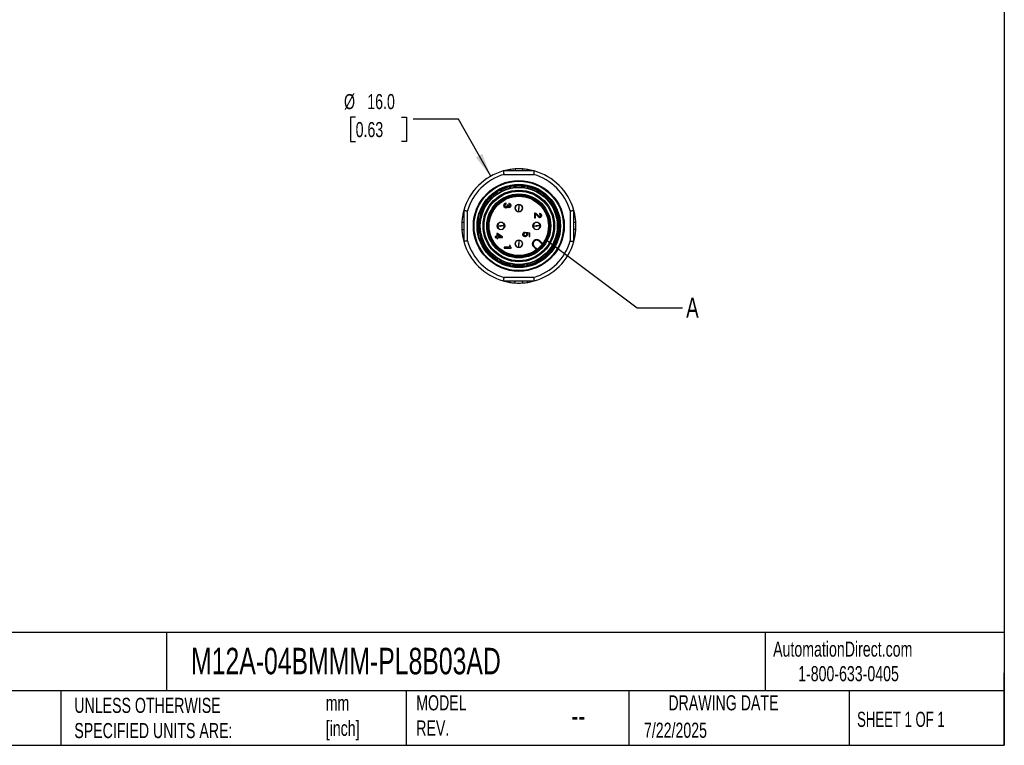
# Model space of a CAD drawing. Header units: millimetres. Extents: x 6 to 273, y 6 to 210.
# Tile 9 of 13: x 135 to 273, y 6 to 108. Entities that reach past the tile are written whole.
import ezdxf

# ---------------------------------------------------------------- set-up
doc = ezdxf.new("R2010")
doc.units = ezdxf.units.MM
doc.linetypes.add('SLD-Solid', pattern=[0])
doc.layers.add('DIMENSIONS', color=140, linetype='SLD-Solid', lineweight=25)
doc.layers.add('TEXT', color=140, linetype='SLD-Solid', lineweight=25)
doc.styles.add('SLDTEXTSTYLE0', font='TXT', dxfattribs={"width": 0.7})
doc.styles.add('SLDTEXTSTYLE1', font='TXT', dxfattribs={"width": 0.65})
doc.dimstyles.new('SLDDIMSTYLE3', dxfattribs={"dimtxt": 2.158008, "dimasz": 3.302, "dimexe": 0, "dimexo": 0.0625, "dimgap": 0.539502, "dimtad": 0, "dimtih": 1, "dimtoh": 1, "dimdec": 1, "dimrnd": 1e-09, "dimzin": 4, "dimdsep": 46, "dimtxsty": 'SLDTEXTSTYLE0', "dimsah": 1, "dimcen": 0, "dimadec": 0, "dimazin": 1, "dimtfac": 1, "dimtdec": 1, "dimtofl": 0, "dimtmove": 0, "dimatfit": 3, "dimfxl": 0, "dimfrac": 2, "dimtolj": 1, "dimtzin": 12, "dimarcsym": 0})
doc.dimstyles.new('SLDDIMSTYLE4', dxfattribs={"dimtxt": 0.18, "dimasz": 3.302, "dimexe": 0, "dimexo": 0.0625, "dimgap": 0, "dimtad": 0, "dimtih": 1, "dimtoh": 1, "dimdec": 0, "dimrnd": 1e-09, "dimzin": 0, "dimdsep": 46, "dimtxsty": 'Standard', "dimblk1": 'NONE', "dimblk2": 'NONE', "dimsah": 1, "dimcen": 0.09, "dimadec": 0, "dimazin": 0, "dimtfac": 3.302, "dimtdec": 0, "dimtofl": 0, "dimtmove": 0, "dimatfit": 3, "dimldrblk": 'NONE', "dimfxl": 0, "dimfrac": 2, "dimtolj": 1, "dimtzin": 0, "dimarcsym": 0})

# ---------------------------------------------------------------- blocks, each defined once
blk = doc.blocks.new('_D_5')
at = {"layer": 'DIMENSIONS'}
for p, q in [((182.25, 94.32), (181.52, 94.32)), ((181.52, 94.32), (181.52, 90.89)), ((188.66, 94.32), (189.38, 94.32)), ((189.38, 94.32), (189.38, 90.89)), ((196.64, 94.02), (190.29, 94.02)), ((201.15, 86.03), (196.64, 94.02)), ((181.52, 90.89), (182.25, 90.89)), ((189.38, 90.89), (188.66, 90.89))]:
    blk.add_line(p, q, dxfattribs=at)
blk.add_solid([(201.15, 86.03), (199.97, 89.16), (199.09, 88.66)], dxfattribs=at)
at = {"layer": 'DIMENSIONS', "char_height": 2.117, "attachment_point": 1, "style": 'SLDTEXTSTYLE0'}
for s, insert in [('%%c', (180.62, 97.54)), ('16.0', (183.88, 97.54)), ('0.63', (182.25, 93.62))]:
    blk.add_mtext(s, dxfattribs=dict(at, insert=insert))
blk = doc.blocks.new('_None')

msp = doc.modelspace()

# ---------------------------------------------------------------- linework, layer by layer
for p, q in [((203.82, 86.97), (203.82, 86.77)), ((204.59, 87.05), (204.59, 86.77)), ((205.59, 87.05), (205.59, 86.77)), ((206.36, 86.97), (206.36, 86.77)), ((207.26, 86.77), (202.92, 86.77)), ((202.99, 86.27), (207.19, 86.27)), ((203.83, 84.47), (203.85, 84.35)), ((204.45, 84.46), (204.43, 84.57)), ((205.75, 84.57), (205.73, 84.46)), ((206.34, 84.37), (206.35, 84.47)), ((201.13, 82.79), (201.05, 82.86)), ((202.06, 83.71), (202.11, 83.62)), ((202.65, 83.91), (202.59, 84.02)), ((209.13, 82.86), (209.06, 82.8)), ((200.65, 82.39), (200.74, 82.32)), ((202.99, 81.97), (203.02, 82.07)), ((202.99, 81.97), (202.99, 81.89)), ((203.02, 81.79), (202.99, 81.89)), ((203.02, 82.07), (203.05, 82.14)), ((203.05, 81.72), (203.02, 81.79)), ((203.05, 82.14), (203.12, 82.21)), ((203.12, 81.66), (203.05, 81.72)), ((203.12, 82.21), (203.18, 82.24)), ((203.18, 81.62), (203.12, 81.66)), ((203.14, 82.02), (203.13, 81.96)), ((203.13, 81.91), (203.13, 81.96)), ((203.13, 81.91), (203.14, 81.84)), ((203.18, 82.07), (203.14, 82.02)), ((203.14, 81.84), (203.18, 81.79)), ((203.18, 82.24), (203.27, 82.27)), ((203.23, 82.11), (203.18, 82.07)), ((203.18, 81.79), (203.23, 81.76)), ((203.27, 81.59), (203.18, 81.62)), ((203.28, 82.12), (203.23, 82.11)), ((203.23, 81.76), (203.28, 81.74)), ((203.33, 82.27), (203.27, 82.27)), ((203.27, 81.59), (203.33, 81.59)), ((203.28, 82.12), (203.33, 82.12)), ((203.33, 81.74), (203.28, 81.74)), ((203.33, 82.12), (203.33, 82.27)), ((203.33, 81.74), (203.38, 81.76)), ((203.42, 81.62), (203.33, 81.59)), ((203.38, 81.76), (203.43, 81.79)), ((203.49, 81.67), (203.42, 81.62)), ((203.43, 81.79), (203.47, 81.84)), ((203.47, 81.84), (203.48, 81.91)), ((203.59, 81.96), (203.48, 81.96)), ((203.48, 81.96), (203.48, 81.91)), ((203.54, 81.73), (203.49, 81.67)), ((203.57, 81.71), (203.54, 81.73)), ((203.64, 81.66), (203.57, 81.71)), ((203.59, 81.91), (203.59, 81.96)), ((203.59, 81.91), (203.6, 81.86)), ((203.6, 81.86), (203.63, 81.82)), ((203.63, 81.82), (203.67, 81.79)), ((203.7, 81.64), (203.64, 81.66)), ((203.67, 81.79), (203.7, 81.78)), ((203.75, 82.22), (203.7, 82.22)), ((203.7, 82.22), (203.7, 82.08)), ((203.7, 82.08), (203.75, 82.08)), ((203.75, 81.78), (203.7, 81.78)), ((203.7, 81.64), (203.75, 81.64)), ((203.75, 82.22), (203.82, 82.21)), ((203.79, 82.07), (203.75, 82.08)), ((203.75, 81.78), (203.79, 81.79)), ((203.82, 81.66), (203.75, 81.64)), ((203.83, 82.04), (203.79, 82.07)), ((203.79, 81.79), (203.83, 81.82)), ((203.82, 82.21), (203.89, 82.16)), ((203.89, 81.71), (203.82, 81.66)), ((203.85, 82.01), (203.83, 82.04)), ((203.83, 81.82), (203.85, 81.86)), ((203.87, 81.96), (203.85, 82.01)), ((203.85, 81.86), (203.87, 81.91)), ((203.87, 81.96), (203.87, 81.91)), ((203.89, 82.16), (203.94, 82.11)), ((203.94, 81.76), (203.89, 81.71)), ((203.94, 82.11), (203.98, 82.03)), ((203.98, 81.83), (203.94, 81.76)), ((203.98, 82.03), (203.99, 81.97)), ((203.99, 81.89), (203.98, 81.83)), ((203.99, 81.89), (203.99, 81.97)), ((205.09, 82.07), (205.09, 81.62)), ((205.09, 81.07), (205.09, 81.52)), ((209.44, 82.32), (209.53, 82.39)), ((197.19, 80.34), (197.39, 80.34)), ((197.39, 81.24), (197.39, 76.9)), ((197.89, 76.97), (197.89, 81.17)), ((199.78, 80.67), (199.9, 80.63)), ((200.09, 81.22), (199.99, 81.25)), ((207.37, 80.87), (207.29, 80.87)), ((207.29, 80.87), (207.29, 80.21)), ((207.29, 80.21), (207.42, 80.21)), ((207.37, 80.87), (207.45, 80.84)), ((207.42, 80.21), (207.42, 80.69)), ((207.49, 80.67), (207.42, 80.69)), ((207.45, 80.84), (207.54, 80.79)), ((207.58, 80.61), (207.49, 80.67)), ((207.54, 80.79), (207.62, 80.73)), ((207.68, 80.52), (207.58, 80.61)), ((207.62, 80.73), (207.7, 80.66)), ((207.75, 80.43), (207.68, 80.52)), ((207.7, 80.66), (207.77, 80.58)), ((207.84, 80.33), (207.75, 80.43)), ((207.77, 80.58), (207.93, 80.42)), ((207.87, 80.31), (207.84, 80.33)), ((207.94, 80.26), (207.87, 80.31)), ((207.93, 80.42), (207.97, 80.39)), ((208, 80.24), (207.94, 80.26)), ((207.97, 80.39), (208, 80.38)), ((208.05, 80.82), (208, 80.82)), ((208, 80.82), (208, 80.68)), ((208, 80.68), (208.05, 80.68)), ((208.05, 80.38), (208, 80.38)), ((208, 80.24), (208.05, 80.24)), ((208.05, 80.82), (208.12, 80.81)), ((208.09, 80.67), (208.05, 80.68)), ((208.05, 80.38), (208.09, 80.39)), ((208.12, 80.26), (208.05, 80.24)), ((208.13, 80.64), (208.09, 80.67)), ((208.09, 80.39), (208.13, 80.42)), ((208.12, 80.81), (208.19, 80.76)), ((208.19, 80.31), (208.12, 80.26)), ((208.15, 80.61), (208.13, 80.64)), ((208.13, 80.42), (208.15, 80.46)), ((208.17, 80.56), (208.15, 80.61)), ((208.15, 80.46), (208.17, 80.51)), ((208.17, 80.56), (208.17, 80.51)), ((208.19, 80.76), (208.24, 80.71)), ((208.24, 80.36), (208.19, 80.31)), ((208.24, 80.71), (208.28, 80.63)), ((208.28, 80.43), (208.24, 80.36)), ((208.28, 80.63), (208.29, 80.57)), ((208.29, 80.49), (208.28, 80.43)), ((208.29, 80.49), (208.29, 80.57)), ((210.19, 81.25), (210.09, 81.21)), ((210.29, 80.63), (210.4, 80.67)), ((212.29, 81.17), (212.29, 76.97)), ((212.79, 76.9), (212.79, 81.24)), ((212.79, 80.34), (212.99, 80.34)), ((197.39, 79.57), (197.11, 79.57)), ((197.11, 78.57), (197.39, 78.57)), ((202.09, 79.07), (202.54, 79.07)), ((203.09, 79.07), (202.64, 79.07)), ((207.09, 79.07), (207.54, 79.07)), ((208.09, 79.07), (207.64, 79.07)), ((210.63, 79.38), (210.51, 79.38)), ((210.52, 78.76), (210.63, 78.76)), ((213.08, 79.57), (212.79, 79.57)), ((213.08, 78.57), (212.79, 78.57)), ((197.39, 77.8), (197.19, 77.8)), ((199.9, 77.5), (199.78, 77.46)), ((202.02, 77.59), (201.79, 77.59)), ((201.79, 77.59), (201.79, 77.46)), ((201.79, 77.46), (202.02, 77.46)), ((202.15, 78.02), (202.02, 78.02)), ((202.02, 78.02), (202.02, 77.59)), ((202.02, 77.46), (202.02, 77.33)), ((202.02, 77.33), (202.14, 77.33)), ((202.57, 77.59), (202.14, 77.88)), ((202.14, 77.88), (202.14, 77.59)), ((202.14, 77.59), (202.57, 77.59)), ((202.14, 77.33), (202.14, 77.46)), ((202.14, 77.46), (202.79, 77.46)), ((202.15, 78.02), (202.79, 77.59)), ((202.79, 77.46), (202.79, 77.59)), ((205.64, 77.92), (205.65, 77.98)), ((205.64, 77.92), (205.64, 77.86)), ((205.65, 77.8), (205.64, 77.86)), ((205.65, 77.98), (205.68, 78.05)), ((205.68, 77.73), (205.65, 77.8)), ((205.68, 78.05), (205.7, 78.08)), ((205.7, 77.7), (205.68, 77.73)), ((205.7, 78.08), (205.74, 78.12)), ((205.74, 77.66), (205.7, 77.7)), ((205.74, 78.12), (205.79, 78.16)), ((205.79, 77.62), (205.74, 77.66)), ((205.79, 77.98), (205.77, 77.92)), ((205.77, 77.86), (205.77, 77.92)), ((205.77, 77.86), (205.79, 77.8)), ((205.79, 78.16), (205.84, 78.18)), ((205.83, 78.03), (205.79, 77.98)), ((205.79, 77.8), (205.83, 77.75)), ((205.84, 77.6), (205.79, 77.62)), ((205.87, 78.06), (205.83, 78.03)), ((205.83, 77.75), (205.87, 77.72)), ((205.84, 78.18), (205.92, 78.21)), ((205.92, 77.57), (205.84, 77.6)), ((205.93, 78.08), (205.87, 78.06)), ((205.87, 77.72), (205.93, 77.7)), ((205.92, 78.21), (205.93, 78.08)), ((205.92, 77.57), (206.02, 77.57)), ((206.03, 77.7), (205.93, 77.7)), ((206.09, 77.6), (206.02, 77.57)), ((206.03, 77.7), (206.09, 77.72)), ((206.09, 78.2), (206.64, 78.12)), ((206.09, 78.2), (206.09, 78.07)), ((206.13, 78.05), (206.09, 78.07)), ((206.09, 77.72), (206.13, 77.75)), ((206.14, 77.62), (206.09, 77.6)), ((206.17, 78), (206.13, 78.05)), ((206.13, 77.75), (206.17, 77.8)), ((206.19, 77.66), (206.14, 77.62)), ((206.19, 77.92), (206.17, 78)), ((206.17, 77.8), (206.19, 77.86)), ((206.19, 77.92), (206.19, 77.86)), ((206.27, 77.73), (206.19, 77.66)), ((206.24, 78.06), (206.28, 78)), ((206.52, 78.02), (206.24, 78.06)), ((206.29, 77.8), (206.27, 77.73)), ((206.28, 78), (206.3, 77.92)), ((206.3, 77.86), (206.29, 77.8)), ((206.3, 77.86), (206.3, 77.92)), ((206.52, 78.02), (206.52, 77.61)), ((206.52, 77.61), (206.64, 77.61)), ((206.64, 77.61), (206.64, 78.12)), ((210.4, 77.46), (210.29, 77.5)), ((212.99, 77.8), (212.79, 77.8)), ((199.99, 76.89), (200.09, 76.92)), ((200.74, 75.82), (200.65, 75.75)), ((203.77, 76.08), (203.04, 76.08)), ((203.04, 76.08), (203.04, 75.96)), ((203.04, 75.96), (204.04, 75.96)), ((203.87, 76.32), (203.77, 76.32)), ((203.77, 76.32), (203.77, 76.08)), ((203.87, 76.29), (203.87, 76.32)), ((203.87, 76.29), (203.88, 76.23)), ((203.88, 76.23), (203.89, 76.19)), ((203.89, 76.19), (203.92, 76.14)), ((203.92, 76.14), (203.95, 76.11)), ((203.95, 76.11), (204, 76.07)), ((204, 76.07), (204.04, 76.06)), ((204.04, 75.96), (204.04, 76.06)), ((205.09, 77.07), (205.09, 76.62)), ((205.09, 76.07), (205.09, 76.52)), ((207.21, 77.02), (207.14, 76.95)), ((207.21, 76.88), (207.14, 76.95)), ((207.14, 76.17), (207.21, 76.24)), ((207.14, 76.17), (207.57, 75.74)), ((207.21, 77.02), (207.28, 76.95)), ((207.28, 76.95), (207.21, 76.88)), ((207.21, 76.24), (207.65, 75.8)), ((207.92, 76.95), (207.99, 77.02)), ((208.36, 76.51), (207.92, 76.95)), ((208.42, 76.59), (207.99, 77.02)), ((209.53, 75.75), (209.44, 75.82)), ((210.1, 76.92), (210.19, 76.89)), ((201.05, 75.28), (201.13, 75.34)), ((202.11, 74.52), (202.06, 74.43)), ((209.05, 75.35), (209.13, 75.28)), ((202.59, 74.12), (202.65, 74.22)), ((203.85, 73.77), (203.83, 73.67)), ((204.43, 73.56), (204.45, 73.68)), ((205.73, 73.68), (205.75, 73.56)), ((206.35, 73.67), (206.34, 73.78)), ((207.19, 71.87), (202.99, 71.87)), ((202.92, 71.37), (207.26, 71.37)), ((203.82, 71.17), (203.82, 71.37)), ((204.59, 71.08), (204.59, 71.37)), ((205.59, 71.08), (205.59, 71.37)), ((206.36, 71.17), (206.36, 71.37))]:
    msp.add_line(p, q)
at = {"flags": 128}
for points in [[(203.82, 86.97), (203.45, 86.9), (202.92, 86.77)], [(207.26, 86.77), (206.73, 86.9), (206.36, 86.97)], [(197.39, 81.24), (197.26, 80.71), (197.19, 80.34)], [(212.99, 80.34), (212.92, 80.71), (212.79, 81.24)], [(197.19, 77.8), (197.26, 77.43), (197.39, 76.9)], [(212.79, 76.9), (212.92, 77.43), (212.99, 77.8)], [(202.92, 71.37), (203.45, 71.24), (203.82, 71.17)], [(206.36, 71.17), (206.73, 71.24), (207.26, 71.37)]]:
    msp.add_lwpolyline(points, dxfattribs=at)
for centre, radius in [((205.09, 79.07), 6.36), ((205.09, 79.07), 6.26), ((205.09, 79.07), 5.84), ((205.09, 79.07), 5.74), ((205.09, 79.07), 5.45), ((205.09, 79.07), 5.39), ((205.09, 79.07), 5.01), ((205.09, 79.07), 4.87), ((205.09, 79.07), 4.48), ((205.09, 79.07), 4.34), ((205.09, 79.07), 4.21), ((205.09, 79.07), 4.15), ((205.09, 81.57), 0.525), ((202.59, 79.07), 0.525), ((207.59, 79.07), 0.525), ((205.09, 76.57), 0.525)]:
    msp.add_circle(centre, radius)
for centre, radius, start, end in [((205.09, 79.07), 8, 93.5833, 99.1356), ((205.09, 79.07), 8, 86.4167, 93.5833), ((205.09, 79.07), 8, 80.8644, 86.4167), ((205.09, 79.07), 8, 105.7405, 164.2595), ((205.09, 79.07), 7.5, 106.2602, 163.7398), ((205.09, 79.07), 7.5, 16.2602, 73.7398), ((205.09, 79.07), 8, 15.7405, 74.2595), ((205.09, 79.07), 5.6, 103.3284, 117.166), ((205.09, 79.07), 5.67, 99.4139, 100.5861), ((205.09, 79.07), 5.6, 82.9373, 97.0735), ((205.09, 79.07), 5.67, 79.4139, 80.5861), ((205.09, 79.07), 5.6, 43.0084, 76.6875), ((205.09, 79.07), 5.67, 139.4139, 140.5861), ((205.09, 79.07), 5.6, 123.0268, 137.0101), ((205.09, 79.07), 5.67, 119.4139, 120.5861), ((205.09, 79.07), 5.67, 39.4139, 40.5861), ((205.09, 79.07), 5.6, 143.3211, 156.9736), ((205.09, 81.57), 0.5, 90, 270), ((205.09, 81.57), 0.05, 90, 270), ((205.09, 81.57), 0.5, 270, 90), ((205.09, 81.57), 0.05, 270, 90), ((205.09, 79.07), 5.6, 23.0294, 37.0014), ((205.09, 79.07), 8, 170.8644, 176.4167), ((205.09, 79.07), 5.6, 163.3649, 196.6638), ((205.09, 79.07), 5.67, 159.4139, 160.5861), ((205.09, 79.07), 5.67, 19.4139, 20.5861), ((205.09, 79.07), 5.6, 3.3831, 16.6016), ((205.09, 79.07), 8, 3.5833, 9.1356), ((205.09, 79.07), 8, 176.4167, 183.5833), ((205.09, 79.07), 8, 183.5833, 189.1356), ((202.59, 79.07), 0.5, 0, 180), ((202.59, 79.07), 0.5, 180, 0), ((202.59, 79.07), 0.05, 0, 180), ((202.59, 79.07), 0.05, 180, 0), ((207.59, 79.07), 0.5, 0, 180), ((207.59, 79.07), 0.5, 180, 0), ((207.59, 79.07), 0.05, 0, 180), ((207.59, 79.07), 0.05, 180, 0), ((205.09, 79.07), 5.6, 343.309, 356.6642), ((205.09, 79.07), 5.67, 359.4139, 0.5861), ((205.09, 79.07), 8, 350.8644, 356.4167), ((205.09, 79.07), 8, 356.4167, 3.5833), ((205.09, 79.07), 5.67, 199.4139, 200.5861), ((205.09, 79.07), 5.67, 339.4139, 340.5861), ((205.09, 79.07), 8, 195.7405, 254.2595), ((205.09, 79.07), 7.5, 196.2602, 253.7398), ((205.09, 79.07), 5.6, 203.3421, 217.0997), ((205.09, 76.57), 0.5, 90, 270), ((205.09, 76.57), 0.05, 90, 270), ((205.09, 76.57), 0.5, 270, 90), ((205.09, 76.57), 0.05, 270, 90), ((207.53, 76.56), 0.55, 135, 225), ((207.53, 76.56), 0.45, 135, 225), ((205.09, 79.07), 7.5, 286.2602, 343.7398), ((207.6, 76.63), 0.55, 45, 135), ((205.09, 79.07), 8, 285.7405, 344.2595), ((207.6, 76.63), 0.45, 45, 135), ((205.09, 79.07), 5.6, 323.3151, 336.6096), ((205.09, 79.07), 5.67, 219.4139, 220.5861), ((205.09, 79.07), 5.6, 223.3095, 237.0294), ((205.09, 79.07), 5.6, 283.411, 317.0496), ((205.09, 79.07), 5.67, 319.4139, 320.5861), ((205.09, 79.07), 5.67, 239.4139, 240.5861), ((205.09, 79.07), 5.6, 243.3137, 256.98), ((205.09, 79.07), 5.67, 259.4139, 260.5861), ((205.09, 79.07), 5.6, 263.3492, 276.6929), ((205.09, 79.07), 5.67, 279.4139, 280.5861), ((205.09, 79.07), 8, 260.8644, 266.4167), ((205.09, 79.07), 8, 266.4167, 273.5833), ((205.09, 79.07), 8, 273.5833, 279.1356)]:
    msp.add_arc(centre, radius, start, end)
for points in [[(202.92, 86.77), (202.92, 86.77), (202.92, 86.76), (202.93, 86.73), (202.93, 86.69), (202.94, 86.63), (202.95, 86.55), (202.96, 86.46), (202.98, 86.37), (202.99, 86.3), (202.99, 86.27)], [(207.19, 86.27), (207.2, 86.3), (207.21, 86.37), (207.22, 86.46), (207.23, 86.55), (207.24, 86.63), (207.25, 86.69), (207.26, 86.73), (207.26, 86.76), (207.26, 86.77), (207.26, 86.77)], [(208.17, 83.56), (208.17, 83.56), (208.17, 83.57), (208.16, 83.57), (208.15, 83.58), (208.14, 83.59), (208.13, 83.59)], [(197.39, 81.24), (197.39, 81.24), (197.4, 81.24), (197.43, 81.23), (197.47, 81.23), (197.53, 81.22), (197.61, 81.21), (197.7, 81.2), (197.79, 81.18), (197.86, 81.17), (197.89, 81.17)], [(212.29, 81.17), (212.32, 81.17), (212.39, 81.18), (212.48, 81.2), (212.57, 81.21), (212.65, 81.22), (212.71, 81.23), (212.76, 81.23), (212.78, 81.24), (212.79, 81.24), (212.79, 81.24)], [(197.89, 76.97), (197.86, 76.96), (197.79, 76.95), (197.7, 76.94), (197.61, 76.93), (197.53, 76.92), (197.47, 76.91), (197.43, 76.9), (197.4, 76.9), (197.39, 76.9), (197.39, 76.9)], [(212.29, 76.97), (212.32, 76.96), (212.39, 76.95), (212.48, 76.94), (212.57, 76.93), (212.65, 76.92), (212.71, 76.91), (212.76, 76.9), (212.78, 76.9), (212.79, 76.9), (212.79, 76.9)], [(208.13, 74.54), (208.14, 74.55), (208.15, 74.56), (208.16, 74.57), (208.17, 74.57), (208.17, 74.57), (208.17, 74.57)], [(202.99, 71.87), (202.99, 71.84), (202.98, 71.77), (202.96, 71.68), (202.95, 71.59), (202.94, 71.51), (202.93, 71.45), (202.93, 71.4), (202.92, 71.37), (202.92, 71.37), (202.92, 71.37)], [(207.26, 71.37), (207.26, 71.37), (207.26, 71.37), (207.26, 71.4), (207.25, 71.45), (207.24, 71.51), (207.23, 71.59), (207.22, 71.68), (207.21, 71.77), (207.2, 71.84), (207.19, 71.87)]]:
    msp.add_open_spline(points, degree=3)
for points, knots in [([(203.83, 84.47), (203.83, 84.47), (203.83, 84.49), (203.84, 84.51), (203.85, 84.54), (203.87, 84.56), (203.89, 84.58), (203.92, 84.59), (203.95, 84.61), (203.97, 84.62), (204, 84.63), (204.03, 84.63), (204.04, 84.64), (204.05, 84.64)], [0, 0, 0, 0, 0.121138, 0.236335, 0.345442, 0.448307, 0.545007, 0.635787, 0.720686, 0.799614, 0.872487, 0.939274, 1, 1, 1, 1]), ([(204.43, 84.57), (204.43, 84.58), (204.43, 84.6), (204.4, 84.62), (204.35, 84.65), (204.28, 84.67), (204.21, 84.67), (204.18, 84.66), (204.16, 84.66)], [0, 0, 0, 0, 0.124417, 0.249619, 0.499397, 0.749038, 0.874635, 1, 1, 1, 1]), ([(205.75, 84.57), (205.75, 84.58), (205.76, 84.6), (205.77, 84.62), (205.8, 84.63), (205.82, 84.64), (205.85, 84.65), (205.88, 84.66), (205.91, 84.66), (205.94, 84.66), (205.97, 84.66), (205.99, 84.66), (206.01, 84.66), (206.02, 84.66)], [0, 0, 0, 0, 0.121074, 0.23622, 0.345289, 0.448128, 0.544816, 0.635595, 0.720506, 0.799459, 0.872371, 0.93921, 1, 1, 1, 1]), ([(206.35, 84.47), (206.35, 84.47), (206.36, 84.49), (206.34, 84.53), (206.3, 84.57), (206.24, 84.61), (206.18, 84.63), (206.15, 84.64), (206.13, 84.64)], [0, 0, 0, 0, 0.124417, 0.249619, 0.499397, 0.749038, 0.874635, 1, 1, 1, 1]), ([(201.05, 82.86), (201.04, 82.87), (201.03, 82.88), (200.99, 82.88), (200.93, 82.87), (200.87, 82.83), (200.82, 82.79), (200.8, 82.77), (200.79, 82.76)], [0, 0, 0, 0, 0.1244169, 0.2496192, 0.4993968, 0.7490382, 0.874635, 1, 1, 1, 1]), ([(202.06, 83.71), (202.05, 83.72), (202.05, 83.73), (202.05, 83.76), (202.06, 83.78), (202.07, 83.81), (202.08, 83.84), (202.1, 83.86), (202.12, 83.88), (202.14, 83.9), (202.17, 83.92), (202.19, 83.93), (202.2, 83.94), (202.21, 83.95)], [0, 0, 0, 0, 0.1213899, 0.2367899, 0.3460479, 0.4490122, 0.5457631, 0.6365445, 0.7213937, 0.8002209, 0.8729421, 0.939527, 1, 1, 1, 1]), ([(202.59, 84.02), (202.58, 84.02), (202.57, 84.04), (202.54, 84.05), (202.48, 84.06), (202.41, 84.05), (202.35, 84.03), (202.32, 84.01), (202.31, 84)], [0, 0, 0, 0, 0.124417, 0.249619, 0.499397, 0.749038, 0.874635, 1, 1, 1, 1]), ([(209.13, 82.86), (209.16, 82.88), (209.2, 82.88), (209.3, 82.84), (209.35, 82.8), (209.39, 82.76)], [0, 0, 0, 0, 0.5, 0.5, 1, 1, 1, 1]), ([(200.65, 82.39), (200.65, 82.4), (200.64, 82.41), (200.63, 82.43), (200.63, 82.46), (200.63, 82.49), (200.63, 82.52), (200.64, 82.55), (200.66, 82.58), (200.67, 82.6), (200.68, 82.63), (200.7, 82.65), (200.71, 82.66), (200.71, 82.67)], [0, 0, 0, 0, 0.121281, 0.236593, 0.345786, 0.448707, 0.545436, 0.636217, 0.721087, 0.799958, 0.872745, 0.939418, 1, 1, 1, 1]), ([(209.53, 82.39), (209.55, 82.41), (209.56, 82.45), (209.54, 82.56), (209.51, 82.62), (209.47, 82.67)], [0, 0, 0, 0, 0.5, 0.5, 1, 1, 1, 1]), ([(199.78, 80.67), (199.78, 80.68), (199.76, 80.68), (199.75, 80.7), (199.74, 80.73), (199.73, 80.76), (199.72, 80.79), (199.72, 80.82), (199.72, 80.85), (199.73, 80.88), (199.73, 80.9), (199.74, 80.93), (199.74, 80.94), (199.75, 80.95)], [0, 0, 0, 0, 0.121173, 0.236399, 0.345527, 0.448405, 0.545113, 0.635893, 0.720784, 0.799698, 0.87255, 0.939309, 1, 1, 1, 1]), ([(199.99, 81.25), (199.99, 81.25), (199.97, 81.26), (199.93, 81.25), (199.88, 81.22), (199.84, 81.16), (199.81, 81.11), (199.79, 81.08), (199.79, 81.06)], [0, 0, 0, 0, 0.124417, 0.249619, 0.499397, 0.749038, 0.874635, 1, 1, 1, 1]), ([(210.19, 81.25), (210.2, 81.25), (210.21, 81.26), (210.24, 81.25), (210.26, 81.24), (210.29, 81.22), (210.31, 81.2), (210.33, 81.18), (210.35, 81.16), (210.36, 81.13), (210.38, 81.11), (210.39, 81.08), (210.39, 81.07), (210.4, 81.06)], [0, 0, 0, 0, 0.121306, 0.236639, 0.345847, 0.448778, 0.545512, 0.636293, 0.721159, 0.800019, 0.872791, 0.939443, 1, 1, 1, 1]), ([(210.4, 80.67), (210.4, 80.68), (210.42, 80.68), (210.44, 80.71), (210.46, 80.77), (210.46, 80.84), (210.45, 80.91), (210.44, 80.94), (210.44, 80.95)], [0, 0, 0, 0, 0.124417, 0.249619, 0.499397, 0.749038, 0.874635, 1, 1, 1, 1]), ([(199.67, 78.56), (199.67, 78.56), (199.66, 78.6), (199.65, 78.73), (199.65, 78.82), (199.64, 78.9)], [0, 0, 0, 0, 0.5, 0.5, 1, 1, 1, 1]), ([(199.66, 79.53), (199.66, 79.53), (199.66, 79.51), (199.65, 79.44), (199.65, 79.39), (199.65, 79.33)], [0, 0, 0, 0, 0.5, 0.5, 1, 1, 1, 1]), ([(199.66, 79.55), (199.66, 79.55), (199.66, 79.58), (199.67, 79.65), (199.68, 79.7), (199.68, 79.75)], [0, 0, 0, 0, 0.5, 0.5, 1, 1, 1, 1]), ([(210.63, 79.38), (210.63, 79.37), (210.65, 79.37), (210.67, 79.36), (210.69, 79.34), (210.71, 79.32), (210.72, 79.29), (210.73, 79.26), (210.74, 79.23), (210.75, 79.2), (210.75, 79.18), (210.76, 79.15), (210.76, 79.13), (210.76, 79.13)], [0, 0, 0, 0, 0.1209352, 0.2359706, 0.3449568, 0.4477414, 0.5444013, 0.6351797, 0.7201176, 0.7991265, 0.8721214, 0.9390711, 1, 1, 1, 1]), ([(210.63, 78.76), (210.63, 78.76), (210.65, 78.76), (210.68, 78.78), (210.72, 78.83), (210.74, 78.9), (210.76, 78.96), (210.76, 78.99), (210.76, 79.01)], [0, 0, 0, 0, 0.124417, 0.249619, 0.499397, 0.749038, 0.874635, 1, 1, 1, 1]), ([(199.78, 77.46), (199.78, 77.46), (199.76, 77.45), (199.74, 77.42), (199.72, 77.37), (199.72, 77.29), (199.73, 77.23), (199.74, 77.2), (199.75, 77.19)], [0, 0, 0, 0, 0.124417, 0.249619, 0.499397, 0.749038, 0.874635, 1, 1, 1, 1]), ([(210.4, 77.46), (210.4, 77.46), (210.42, 77.45), (210.43, 77.43), (210.45, 77.41), (210.46, 77.38), (210.46, 77.35), (210.46, 77.32), (210.46, 77.29), (210.46, 77.26), (210.45, 77.23), (210.44, 77.21), (210.44, 77.19), (210.44, 77.19)], [0, 0, 0, 0, 0.121173, 0.236399, 0.345527, 0.448405, 0.545113, 0.635893, 0.720784, 0.799698, 0.87255, 0.939309, 1, 1, 1, 1]), ([(199.99, 76.89), (199.99, 76.89), (199.97, 76.88), (199.95, 76.89), (199.92, 76.9), (199.9, 76.91), (199.87, 76.93), (199.85, 76.96), (199.84, 76.98), (199.82, 77.01), (199.81, 77.03), (199.8, 77.05), (199.79, 77.07), (199.79, 77.08)], [0, 0, 0, 0, 0.121306, 0.236639, 0.345847, 0.448778, 0.545512, 0.636293, 0.721159, 0.800019, 0.872791, 0.939443, 1, 1, 1, 1]), ([(210.19, 76.89), (210.2, 76.89), (210.21, 76.88), (210.25, 76.89), (210.3, 76.92), (210.35, 76.98), (210.38, 77.03), (210.39, 77.06), (210.4, 77.08)], [0, 0, 0, 0, 0.124417, 0.249619, 0.499397, 0.749038, 0.874635, 1, 1, 1, 1]), ([(200.65, 75.75), (200.65, 75.74), (200.64, 75.73), (200.62, 75.69), (200.63, 75.63), (200.65, 75.56), (200.68, 75.51), (200.7, 75.48), (200.71, 75.47)], [0, 0, 0, 0, 0.1244169, 0.2496192, 0.4993968, 0.7490381, 0.874635, 1, 1, 1, 1]), ([(201.05, 75.28), (201.04, 75.27), (201.03, 75.26), (201, 75.26), (200.98, 75.26), (200.95, 75.27), (200.92, 75.28), (200.89, 75.29), (200.87, 75.31), (200.84, 75.33), (200.82, 75.35), (200.8, 75.36), (200.79, 75.38), (200.79, 75.38)], [0, 0, 0, 0, 0.121381, 0.236775, 0.346028, 0.448988, 0.545738, 0.636519, 0.72137, 0.8002, 0.872927, 0.939518, 1, 1, 1, 1]), ([(202.06, 74.43), (202.05, 74.42), (202.05, 74.41), (202.05, 74.37), (202.07, 74.31), (202.12, 74.26), (202.17, 74.22), (202.19, 74.2), (202.21, 74.19)], [0, 0, 0, 0, 0.124417, 0.249619, 0.499397, 0.749038, 0.874635, 1, 1, 1, 1]), ([(209.13, 75.28), (209.14, 75.27), (209.15, 75.26), (209.19, 75.26), (209.25, 75.27), (209.31, 75.31), (209.36, 75.35), (209.38, 75.37), (209.39, 75.38)], [0, 0, 0, 0, 0.124417, 0.249619, 0.499397, 0.749038, 0.874635, 1, 1, 1, 1]), ([(209.53, 75.75), (209.53, 75.74), (209.54, 75.73), (209.55, 75.7), (209.56, 75.68), (209.55, 75.65), (209.55, 75.62), (209.54, 75.59), (209.53, 75.56), (209.51, 75.54), (209.5, 75.51), (209.48, 75.49), (209.47, 75.48), (209.47, 75.47)], [0, 0, 0, 0, 0.1212808, 0.2365933, 0.3457861, 0.4487072, 0.5454363, 0.636217, 0.7210874, 0.7999583, 0.8727452, 0.9394176, 1, 1, 1, 1]), ([(202.59, 74.12), (202.58, 74.12), (202.58, 74.1), (202.55, 74.09), (202.53, 74.08), (202.5, 74.08), (202.47, 74.08), (202.44, 74.08), (202.41, 74.09), (202.38, 74.1), (202.35, 74.11), (202.33, 74.12), (202.32, 74.13), (202.31, 74.13)], [0, 0, 0, 0, 0.12119, 0.236431, 0.345569, 0.448455, 0.545166, 0.635946, 0.720834, 0.799741, 0.872582, 0.939327, 1, 1, 1, 1]), ([(203.83, 73.67), (203.83, 73.66), (203.83, 73.65), (203.84, 73.61), (203.88, 73.57), (203.94, 73.53), (204, 73.51), (204.03, 73.5), (204.05, 73.5)], [0, 0, 0, 0, 0.1244169, 0.2496193, 0.4993968, 0.7490381, 0.874635, 1, 1, 1, 1]), ([(204.43, 73.56), (204.43, 73.56), (204.43, 73.54), (204.41, 73.52), (204.39, 73.51), (204.36, 73.49), (204.33, 73.48), (204.3, 73.48), (204.27, 73.47), (204.24, 73.47), (204.21, 73.47), (204.19, 73.47), (204.17, 73.48), (204.16, 73.48)], [0, 0, 0, 0, 0.121074, 0.23622, 0.345289, 0.448128, 0.544816, 0.635595, 0.720506, 0.799459, 0.872371, 0.93921, 1, 1, 1, 1]), ([(205.75, 73.56), (205.75, 73.56), (205.76, 73.54), (205.78, 73.51), (205.83, 73.48), (205.91, 73.47), (205.97, 73.47), (206, 73.48), (206.02, 73.48)], [0, 0, 0, 0, 0.124417, 0.2496193, 0.4993968, 0.749038, 0.874635, 1, 1, 1, 1]), ([(206.35, 73.67), (206.35, 73.66), (206.36, 73.65), (206.35, 73.62), (206.33, 73.6), (206.31, 73.58), (206.29, 73.56), (206.26, 73.54), (206.23, 73.53), (206.21, 73.52), (206.18, 73.51), (206.16, 73.5), (206.14, 73.5), (206.13, 73.5)], [0, 0, 0, 0, 0.121138, 0.236335, 0.345442, 0.448307, 0.545007, 0.635787, 0.720686, 0.799614, 0.872487, 0.939274, 1, 1, 1, 1])]:
    msp.add_open_spline(points, degree=3, knots=knots)
at = {"layer": 'TEXT'}
for p, q in [((273.05, 209.55), (273.05, 6.35)), ((273.05, 22.13), (6.35, 22.13)), ((155.76, 22.13), (155.76, 13.97)), ((239.58, 22.13), (239.58, 13.97)), ((273.05, 6.35), (273.05, 16.51)), ((273.05, 13.97), (6.35, 13.97)), ((141, 13.97), (141, 6.35)), ((189.3, 13.97), (189.3, 6.35)), ((220.47, 13.97), (220.47, 6.35)), ((251.35, 13.97), (251.35, 6.35)), ((6.35, 6.35), (273.05, 6.35))]:
    msp.add_line(p, q, dxfattribs=at)
msp.add_circle((205.09, 79.07), 4.22, dxfattribs=at)

# ---------------------------------------------------------------- texts
for s, insert, char_height, attachment_point, style in [('A', (228.51, 69.03), 2.82, 1, 'SLDTEXTSTYLE0'), ('AutomationDirect.com', (240.69, 20.88), 2.1167, 1, 'SLDTEXTSTYLE0'), ('M12A-04BMMM-PL8B03AD', (159.21, 20), 3.7042, 1, 'SLDTEXTSTYLE0'), ('1-800-633-0405', (244.19, 17.44), 2.1167, 1, 'SLDTEXTSTYLE0'), ('UNLESS OTHERWISE ^JSPECIFIED UNITS ARE:', (142.87, 13), 2.1167, 1, 'SLDTEXTSTYLE0'), ('mm^J[inch]', (178.06, 13.32), 2.117, 1, 'SLDTEXTSTYLE0'), ('MODEL ^JREV.', (190.73, 13.36), 2.1167, 1, 'SLDTEXTSTYLE0'), ('DRAWING DATE', (233.73, 13.36), 2.1167, 2, 'SLDTEXTSTYLE0'), ('SHEET 1 OF 1', (252.44, 11.05), 2.1167, 1, 'SLDTEXTSTYLE1'), ('--', (212.43, 12.09), 3.175, 1, 'SLDTEXTSTYLE0'), ('7/22/2025', (222.61, 9.52), 2.117, 1, 'SLDTEXTSTYLE0')]:
    msp.add_mtext(s, dxfattribs=dict(at, insert=insert, char_height=char_height, attachment_point=attachment_point, style=style))

# ---------------------------------------------------------------- dimensions: what is measured, and where the dimension line sits
at = {"layer": 'DIMENSIONS'}
dim = msp.add_diameter_dim_2p(p1=(209.03, 72.1), p2=(201.15, 86.03), dimstyle='SLDDIMSTYLE3', dxfattribs=at)
dim.commit()
dim.dimension.update_dxf_attribs({"geometry": '_D_5', "text_midpoint": (185.45, 94.02), "dimtype": 163})

# ---------------------------------------------------------------- leaders
at = {"layer": 'TEXT', "has_arrowhead": 0}
msp.add_leader([(208.87, 77.18), (221.66, 67.62), (228.01, 67.62)], dimstyle='SLDDIMSTYLE4', dxfattribs=at)

doc.saveas('drawing.dxf')
